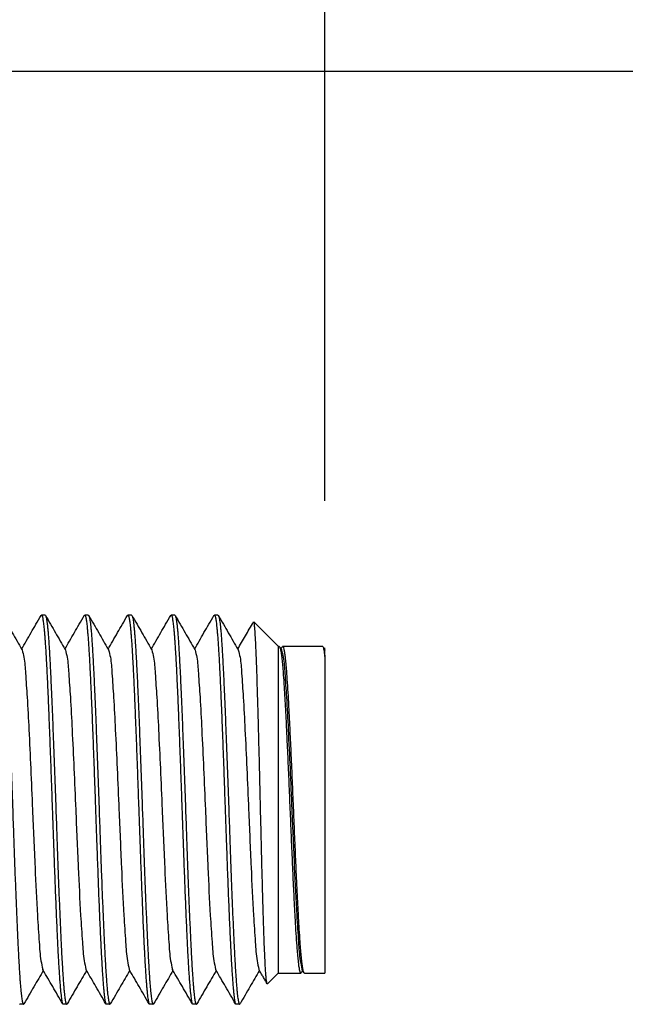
# Model space of a CAD drawing. Header units: inches. Extents: x 2.2 to 24.2, y 1.1 to 18.1.
# Tile 23 of 106: x 15.567 to 15.761, y 8.79 to 9.107. Entities that reach past the tile are written whole.
import ezdxf

# ---------------------------------------------------------------- set-up
doc = ezdxf.new("R2010")
doc.units = ezdxf.units.IN
doc.header["$MEASUREMENT"] = 0
doc.layers.add('1', color=7, linetype='Continuous')
doc.styles.add('CONVERTER_11', font='txt.shx', dxfattribs={"width": 0.9})
doc.dimstyles.new('ME10_DIM_11', dxfattribs={"dimtxt": 0.275591, "dimasz": 0.275591, "dimexe": 0.159843, "dimexo": 0.1, "dimgap": 0.2, "dimtad": 0, "dimtih": 1, "dimtoh": 1, "dimzin": 4, "dimdsep": 46, "dimtxsty": 'CONVERTER_11', "dimsah": 1, "dimcen": 0.09, "dimclrd": 140, "dimclre": 140, "dimclrt": 4, "dimadec": 0, "dimazin": 0, "dimtfac": 1, "dimtdec": 4, "dimtix": 1, "dimtofl": 0, "dimtmove": 0, "dimatfit": 0, "dimfxl": 1, "dimtolj": 1, "dimtzin": 0, "dimarcsym": 0})
doc.dimstyles.new('ME10_DIM_13', dxfattribs={"dimtxt": 0.275591, "dimasz": 0.275591, "dimexe": 0.159843, "dimexo": 0.1, "dimgap": 0.2, "dimtad": 0, "dimtih": 1, "dimtoh": 1, "dimzin": 4, "dimdsep": 46, "dimtxsty": 'CONVERTER_11', "dimsah": 1, "dimcen": 0.09, "dimclrd": 140, "dimclre": 140, "dimclrt": 4, "dimadec": 0, "dimazin": 0, "dimtfac": 1, "dimtdec": 4, "dimtix": 1, "dimtofl": 0, "dimtmove": 0, "dimatfit": 0, "dimfxl": 1, "dimtolj": 1, "dimtzin": 0, "dimarcsym": 0})

# ---------------------------------------------------------------- blocks, each defined once
blk = doc.blocks.new('B250_front_panel__1', base_point=(20.09929, 16.53928))
at = {"color": 7, "linetype": 'Continuous'}
for p, q in [((31.14693, 17.83065), (31.1472, 17.83089)), ((31.14951, 17.83084), (31.1472, 17.83089)), ((31.14951, 17.83084), (31.14978, 17.8306)), ((31.1747, 17.83065), (31.17497, 17.83089)), ((31.17728, 17.83084), (31.17497, 17.83089)), ((31.17728, 17.83084), (31.17755, 17.8306)), ((31.20248, 17.83065), (31.20275, 17.83089)), ((31.20506, 17.83084), (31.20275, 17.83089)), ((31.20506, 17.83084), (31.20533, 17.8306)), ((31.23026, 17.83065), (31.23053, 17.83089)), ((31.23284, 17.83084), (31.23053, 17.83089)), ((31.23284, 17.83084), (31.23311, 17.8306)), ((31.25804, 17.83065), (31.25831, 17.83089)), ((31.26062, 17.83084), (31.25831, 17.83089)), ((31.26062, 17.83084), (31.26089, 17.8306)), ((31.29929, 17.81089), (31.2836, 17.82658)), ((31.29929, 17.81089), (31.29994, 17.81089)), ((31.29929, 17.81089), (31.29929, 17.60089)), ((31.29994, 17.81089), (31.30026, 17.81056)), ((31.30232, 17.81089), (31.30199, 17.81061)), ((31.30232, 17.81089), (31.32772, 17.81089)), ((31.32772, 17.81089), (31.32804, 17.81061)), ((31.32923, 17.80855), (31.32929, 17.80977)), ((31.32929, 17.80434), (31.32929, 17.80844)), ((31.32929, 17.80434), (31.32929, 17.60089)), ((31.29929, 17.60089), (31.2924, 17.594)), ((31.29929, 17.60089), (31.31383, 17.60084)), ((31.31383, 17.60084), (31.31415, 17.60111)), ((31.3162, 17.60089), (31.31588, 17.60116)), ((31.3162, 17.60089), (31.32929, 17.60089)), ((31.13304, 17.58112), (31.13331, 17.58084)), ((31.13562, 17.58084), (31.13331, 17.58084)), ((31.13562, 17.58084), (31.13589, 17.58107)), ((31.16081, 17.58112), (31.16108, 17.58084)), ((31.16339, 17.58084), (31.16108, 17.58084)), ((31.16339, 17.58084), (31.16366, 17.58107)), ((31.18859, 17.58112), (31.18886, 17.58084)), ((31.19117, 17.58084), (31.18886, 17.58084)), ((31.19117, 17.58084), (31.19144, 17.58107)), ((31.21637, 17.58112), (31.21664, 17.58084)), ((31.21895, 17.58084), (31.21664, 17.58084)), ((31.21895, 17.58084), (31.21922, 17.58107)), ((31.24415, 17.58112), (31.24442, 17.58084)), ((31.24673, 17.58084), (31.24442, 17.58084)), ((31.24673, 17.58084), (31.247, 17.58107)), ((31.27193, 17.58112), (31.2722, 17.58084)), ((31.27451, 17.58084), (31.2722, 17.58084)), ((31.27451, 17.58084), (31.27478, 17.58107))]:
    blk.add_line(p, q, dxfattribs=at)
for points, knots in [([(31.122, 17.8306), (31.1221, 17.83038), (31.12234, 17.82981), (31.12258, 17.82873), (31.12284, 17.82728), (31.12308, 17.82545), (31.12333, 17.82326), (31.12357, 17.82069), (31.12381, 17.81776), (31.12405, 17.81448), (31.12429, 17.81083), (31.12453, 17.80684), (31.12477, 17.8025), (31.12502, 17.79782), (31.12527, 17.79275), (31.12554, 17.78729), (31.1258, 17.78143), (31.12607, 17.77521), (31.12634, 17.76867), (31.12661, 17.76185), (31.12689, 17.75479), (31.12716, 17.74753), (31.12744, 17.74011), (31.12771, 17.73258), (31.12799, 17.72496), (31.12826, 17.71731), (31.12854, 17.70965), (31.12882, 17.70154), (31.12912, 17.6931), (31.12943, 17.68444), (31.12973, 17.6761), (31.13002, 17.66808), (31.13031, 17.66035), (31.1306, 17.65288), (31.13088, 17.64567), (31.13117, 17.63868), (31.13146, 17.63189), (31.13176, 17.62528), (31.13205, 17.61933), (31.13231, 17.61405), (31.13256, 17.60948), (31.13281, 17.60516), (31.13306, 17.60113), (31.13331, 17.59741), (31.13356, 17.59402), (31.13381, 17.5911), (31.13404, 17.58863), (31.13426, 17.58659), (31.13448, 17.58486), (31.1347, 17.58346), (31.13491, 17.58238), (31.13509, 17.58165), (31.13527, 17.58123), (31.13535, 17.58104), (31.13544, 17.58094), (31.13548, 17.58087), (31.13556, 17.58086), (31.1356, 17.58084), (31.13562, 17.58084)], [0, 0, 0, 0, 0.0007386, 0.0018409, 0.0033136, 0.005157, 0.0073689, 0.0099463, 0.0128856, 0.016183, 0.0198348, 0.0238369, 0.0281852, 0.0328757, 0.0379043, 0.0433908, 0.0492747, 0.0555163, 0.0620759, 0.0689138, 0.0759904, 0.0832661, 0.0907011, 0.0982557, 0.1058904, 0.1135653, 0.1212408, 0.1288772, 0.1379004, 0.1465674, 0.1549, 0.1629202, 0.17065, 0.178111, 0.1853254, 0.1923149, 0.1991016, 0.2057072, 0.2121539, 0.2169741, 0.2215643, 0.2258977, 0.2299476, 0.2336871, 0.2370896, 0.2401286, 0.242481, 0.2445338, 0.246281, 0.2477166, 0.2487945, 0.2495907, 0.2499305, 0.2501808, 0.2502, 0.2503342, 0.2503905, 0.2504469, 0.2504469, 0.2504469, 0.2504469]), ([(31.122, 17.8306), (31.12309, 17.82872), (31.12522, 17.82503), (31.12838, 17.81956), (31.13144, 17.81428), (31.13346, 17.81079), (31.13445, 17.80909)], [0, 0, 0, 0, 0.00653204, 0.01277016, 0.01895759, 0.02485651, 0.02485651, 0.02485651, 0.02485651]), ([(31.13445, 17.80909), (31.13544, 17.8108), (31.13746, 17.8143), (31.14053, 17.8196), (31.1437, 17.82508), (31.14583, 17.82877), (31.14693, 17.83065)], [0, 0, 0, 0, 0.00592628, 0.01214402, 0.01838209, 0.0249142, 0.0249142, 0.0249142, 0.0249142]), ([(31.1472, 17.83089), (31.1472, 17.83088), (31.14723, 17.83087), (31.14728, 17.83087), (31.14734, 17.83081), (31.14744, 17.83072), (31.14754, 17.83051), (31.1477, 17.8301), (31.14788, 17.82943), (31.14808, 17.82844), (31.14828, 17.82718), (31.14848, 17.82566), (31.14868, 17.82391), (31.14889, 17.82185), (31.14911, 17.81945), (31.14933, 17.81668), (31.14955, 17.81362), (31.14978, 17.81023), (31.15001, 17.80651), (31.15024, 17.80244), (31.15048, 17.79804), (31.15072, 17.79329), (31.15096, 17.78822), (31.15121, 17.78282), (31.15145, 17.77711), (31.15171, 17.77112), (31.15196, 17.76489), (31.15221, 17.75844), (31.15247, 17.7518), (31.15273, 17.74501), (31.15298, 17.73808), (31.15324, 17.73106), (31.1535, 17.72397), (31.15375, 17.71685), (31.15404, 17.70873), (31.15436, 17.69976), (31.1547, 17.69008), (31.15503, 17.68075), (31.15536, 17.67178), (31.15568, 17.66314), (31.156, 17.65482), (31.15631, 17.64679), (31.15663, 17.63904), (31.15695, 17.63156), (31.15725, 17.62507), (31.15751, 17.61955), (31.15774, 17.61499), (31.15797, 17.61066), (31.15821, 17.60658), (31.15844, 17.60275), (31.15868, 17.59919), (31.15892, 17.59591), (31.15915, 17.59292), (31.15939, 17.59024), (31.15962, 17.58787), (31.15986, 17.58584), (31.16009, 17.58414), (31.16032, 17.5828), (31.16052, 17.58182), (31.16073, 17.58132), (31.16081, 17.58112)], [0, 0, 0, 0, 0.0000139, 0.0001112, 0.0001298, 0.0002602, 0.0005028, 0.0008279, 0.001579, 0.0025743, 0.003866, 0.0054022, 0.0071682, 0.0091488, 0.0116301, 0.0143973, 0.0174667, 0.0208543, 0.0245764, 0.0286491, 0.0330885, 0.0378084, 0.0428932, 0.0483134, 0.0540393, 0.0600413, 0.0662897, 0.0727548, 0.079407, 0.0862167, 0.0931541, 0.1001897, 0.1072936, 0.1144363, 0.1215881, 0.131659, 0.1413469, 0.1506688, 0.1596416, 0.1682823, 0.176608, 0.1846354, 0.1923817, 0.1998638, 0.2070987, 0.2118833, 0.2164506, 0.220788, 0.2248831, 0.2287234, 0.2322965, 0.2355901, 0.2385917, 0.2412892, 0.2436703, 0.2457229, 0.2474355, 0.2487968, 0.2497976, 0.2504341, 0.2504341, 0.2504341, 0.2504341]), ([(31.14978, 17.8306), (31.14987, 17.83038), (31.15012, 17.82981), (31.15035, 17.82873), (31.15062, 17.82728), (31.15086, 17.82545), (31.15111, 17.82326), (31.15135, 17.82069), (31.15159, 17.81776), (31.15183, 17.81448), (31.15207, 17.81083), (31.15231, 17.80684), (31.15255, 17.8025), (31.1528, 17.79782), (31.15305, 17.79275), (31.15331, 17.78729), (31.15358, 17.78143), (31.15385, 17.77521), (31.15412, 17.76867), (31.15439, 17.76185), (31.15466, 17.75479), (31.15494, 17.74753), (31.15522, 17.74011), (31.15549, 17.73258), (31.15577, 17.72496), (31.15604, 17.71731), (31.15631, 17.70965), (31.1566, 17.70154), (31.1569, 17.6931), (31.15721, 17.68444), (31.15751, 17.6761), (31.1578, 17.66808), (31.15809, 17.66035), (31.15837, 17.65288), (31.15866, 17.64567), (31.15895, 17.63868), (31.15924, 17.63189), (31.15954, 17.62528), (31.15983, 17.61933), (31.16009, 17.61405), (31.16034, 17.60948), (31.16059, 17.60516), (31.16084, 17.60113), (31.16109, 17.59741), (31.16134, 17.59402), (31.16158, 17.5911), (31.16182, 17.58863), (31.16204, 17.58659), (31.16226, 17.58486), (31.16248, 17.58346), (31.16269, 17.58238), (31.16287, 17.58165), (31.16304, 17.58123), (31.16313, 17.58104), (31.16322, 17.58094), (31.16326, 17.58087), (31.16334, 17.58086), (31.16338, 17.58084), (31.16339, 17.58084)], [0, 0, 0, 0, 0.0007386, 0.0018409, 0.0033136, 0.005157, 0.0073689, 0.0099463, 0.0128856, 0.016183, 0.0198348, 0.0238369, 0.0281852, 0.0328757, 0.0379043, 0.0433908, 0.0492747, 0.0555163, 0.0620759, 0.0689138, 0.0759904, 0.0832661, 0.0907011, 0.0982557, 0.1058904, 0.1135653, 0.1212408, 0.1288772, 0.1379004, 0.1465674, 0.1549, 0.1629202, 0.17065, 0.178111, 0.1853254, 0.1923149, 0.1991016, 0.2057072, 0.2121539, 0.2169741, 0.2215643, 0.2258977, 0.2299476, 0.2336871, 0.2370896, 0.2401286, 0.242481, 0.2445338, 0.246281, 0.2477166, 0.2487945, 0.2495907, 0.2499305, 0.2501808, 0.2502, 0.2503342, 0.2503905, 0.2504469, 0.2504469, 0.2504469, 0.2504469]), ([(31.14978, 17.8306), (31.15087, 17.82872), (31.153, 17.82503), (31.15616, 17.81956), (31.15922, 17.81428), (31.16124, 17.81079), (31.16222, 17.80909)], [0, 0, 0, 0, 0.00653205, 0.01277016, 0.01895759, 0.02485651, 0.02485651, 0.02485651, 0.02485651]), ([(31.16222, 17.80909), (31.16321, 17.8108), (31.16524, 17.8143), (31.16831, 17.8196), (31.17148, 17.82508), (31.17361, 17.82877), (31.1747, 17.83065)], [0, 0, 0, 0, 0.00592625, 0.01214402, 0.01838225, 0.0249142, 0.0249142, 0.0249142, 0.0249142]), ([(31.17497, 17.83089), (31.17498, 17.83088), (31.17501, 17.83087), (31.17506, 17.83087), (31.17512, 17.83081), (31.17522, 17.83072), (31.17532, 17.83051), (31.17548, 17.8301), (31.17566, 17.82943), (31.17586, 17.82844), (31.17606, 17.82718), (31.17626, 17.82566), (31.17646, 17.82391), (31.17667, 17.82185), (31.17688, 17.81945), (31.17711, 17.81668), (31.17733, 17.81362), (31.17756, 17.81023), (31.17778, 17.80651), (31.17802, 17.80244), (31.17826, 17.79804), (31.1785, 17.79329), (31.17874, 17.78822), (31.17898, 17.78282), (31.17923, 17.77711), (31.17948, 17.77112), (31.17974, 17.76489), (31.17999, 17.75844), (31.18025, 17.7518), (31.1805, 17.74501), (31.18076, 17.73808), (31.18102, 17.73106), (31.18127, 17.72397), (31.18153, 17.71685), (31.18182, 17.70873), (31.18213, 17.69976), (31.18248, 17.69008), (31.18281, 17.68075), (31.18314, 17.67178), (31.18346, 17.66314), (31.18377, 17.65482), (31.18409, 17.64679), (31.18441, 17.63904), (31.18473, 17.63156), (31.18502, 17.62507), (31.18529, 17.61955), (31.18552, 17.61499), (31.18575, 17.61066), (31.18599, 17.60658), (31.18622, 17.60275), (31.18646, 17.59919), (31.18669, 17.59591), (31.18693, 17.59292), (31.18717, 17.59024), (31.1874, 17.58787), (31.18764, 17.58584), (31.18786, 17.58414), (31.1881, 17.5828), (31.1883, 17.58182), (31.18851, 17.58132), (31.18859, 17.58112)], [0, 0, 0, 0, 0.0000139, 0.0001112, 0.0001298, 0.0002602, 0.0005028, 0.0008279, 0.001579, 0.0025743, 0.003866, 0.0054022, 0.0071682, 0.0091488, 0.0116301, 0.0143973, 0.0174667, 0.0208543, 0.0245764, 0.0286491, 0.0330885, 0.0378084, 0.0428932, 0.0483134, 0.0540393, 0.0600413, 0.0662897, 0.0727548, 0.079407, 0.0862167, 0.0931541, 0.1001897, 0.1072936, 0.1144363, 0.1215881, 0.131659, 0.1413469, 0.1506688, 0.1596416, 0.1682823, 0.176608, 0.1846354, 0.1923817, 0.1998638, 0.2070987, 0.2118833, 0.2164506, 0.220788, 0.2248831, 0.2287234, 0.2322965, 0.2355901, 0.2385917, 0.2412892, 0.2436703, 0.2457229, 0.2474355, 0.2487968, 0.2497976, 0.2504341, 0.2504341, 0.2504341, 0.2504341]), ([(31.17755, 17.8306), (31.17765, 17.83038), (31.1779, 17.82981), (31.17813, 17.82873), (31.17839, 17.82728), (31.17864, 17.82545), (31.17889, 17.82326), (31.17913, 17.82069), (31.17937, 17.81776), (31.17961, 17.81448), (31.17984, 17.81083), (31.18009, 17.80684), (31.18033, 17.8025), (31.18058, 17.79782), (31.18083, 17.79275), (31.18109, 17.78729), (31.18136, 17.78143), (31.18162, 17.77521), (31.18189, 17.76867), (31.18217, 17.76185), (31.18244, 17.75479), (31.18272, 17.74753), (31.18299, 17.74011), (31.18327, 17.73258), (31.18355, 17.72496), (31.18382, 17.71731), (31.18409, 17.70965), (31.18438, 17.70154), (31.18468, 17.6931), (31.18499, 17.68444), (31.18529, 17.6761), (31.18558, 17.66808), (31.18587, 17.66035), (31.18615, 17.65288), (31.18644, 17.64567), (31.18673, 17.63868), (31.18702, 17.63189), (31.18732, 17.62528), (31.1876, 17.61933), (31.18787, 17.61405), (31.18812, 17.60948), (31.18836, 17.60516), (31.18861, 17.60113), (31.18887, 17.59741), (31.18912, 17.59402), (31.18936, 17.5911), (31.1896, 17.58863), (31.18982, 17.58659), (31.19004, 17.58486), (31.19026, 17.58346), (31.19047, 17.58238), (31.19065, 17.58165), (31.19082, 17.58123), (31.1909, 17.58104), (31.191, 17.58094), (31.19104, 17.58087), (31.19112, 17.58086), (31.19115, 17.58084), (31.19117, 17.58084)], [0, 0, 0, 0, 0.0007386, 0.0018409, 0.0033136, 0.005157, 0.0073689, 0.0099463, 0.0128856, 0.016183, 0.0198348, 0.0238369, 0.0281852, 0.0328757, 0.0379043, 0.0433908, 0.0492747, 0.0555163, 0.0620759, 0.0689138, 0.0759904, 0.0832661, 0.0907011, 0.0982557, 0.1058904, 0.1135653, 0.1212408, 0.1288772, 0.1379004, 0.1465674, 0.1549, 0.1629202, 0.17065, 0.178111, 0.1853254, 0.1923149, 0.1991016, 0.2057072, 0.2121539, 0.2169741, 0.2215643, 0.2258977, 0.2299476, 0.2336871, 0.2370896, 0.2401286, 0.242481, 0.2445338, 0.246281, 0.2477166, 0.2487945, 0.2495907, 0.2499305, 0.2501808, 0.2502, 0.2503342, 0.2503905, 0.2504469, 0.2504469, 0.2504469, 0.2504469]), ([(31.17755, 17.8306), (31.17864, 17.82872), (31.18077, 17.82503), (31.18394, 17.81956), (31.187, 17.81428), (31.18902, 17.81079), (31.19, 17.80909)], [0, 0, 0, 0, 0.00653186, 0.01277016, 0.01895766, 0.02485651, 0.02485651, 0.02485651, 0.02485651]), ([(31.19, 17.80909), (31.19099, 17.8108), (31.19302, 17.8143), (31.19609, 17.8196), (31.19926, 17.82508), (31.20139, 17.82877), (31.20248, 17.83065)], [0, 0, 0, 0, 0.00592625, 0.01214402, 0.01838221, 0.0249142, 0.0249142, 0.0249142, 0.0249142]), ([(31.20275, 17.83089), (31.20276, 17.83088), (31.20279, 17.83087), (31.20284, 17.83087), (31.20289, 17.83081), (31.203, 17.83072), (31.2031, 17.83051), (31.20326, 17.8301), (31.20343, 17.82943), (31.20364, 17.82844), (31.20384, 17.82718), (31.20404, 17.82566), (31.20424, 17.82391), (31.20445, 17.82185), (31.20466, 17.81945), (31.20488, 17.81668), (31.20511, 17.81362), (31.20533, 17.81023), (31.20556, 17.80651), (31.2058, 17.80244), (31.20603, 17.79804), (31.20627, 17.79329), (31.20652, 17.78822), (31.20676, 17.78282), (31.20701, 17.77711), (31.20726, 17.77112), (31.20751, 17.76489), (31.20777, 17.75844), (31.20803, 17.7518), (31.20828, 17.74501), (31.20854, 17.73808), (31.2088, 17.73106), (31.20905, 17.72397), (31.20931, 17.71685), (31.2096, 17.70873), (31.20991, 17.69976), (31.21026, 17.69008), (31.21059, 17.68075), (31.21091, 17.67178), (31.21123, 17.66314), (31.21155, 17.65482), (31.21187, 17.64679), (31.21219, 17.63904), (31.21251, 17.63156), (31.2128, 17.62507), (31.21307, 17.61955), (31.2133, 17.61499), (31.21353, 17.61066), (31.21376, 17.60658), (31.214, 17.60275), (31.21423, 17.59919), (31.21447, 17.59591), (31.21471, 17.59292), (31.21494, 17.59024), (31.21518, 17.58787), (31.21541, 17.58584), (31.21564, 17.58414), (31.21588, 17.5828), (31.21608, 17.58182), (31.21629, 17.58132), (31.21637, 17.58112)], [0, 0, 0, 0, 0.0000139, 0.0001112, 0.0001298, 0.0002602, 0.0005028, 0.0008279, 0.001579, 0.0025743, 0.003866, 0.0054022, 0.0071682, 0.0091488, 0.0116301, 0.0143973, 0.0174667, 0.0208543, 0.0245764, 0.0286491, 0.0330885, 0.0378084, 0.0428932, 0.0483134, 0.0540393, 0.0600413, 0.0662897, 0.0727548, 0.079407, 0.0862167, 0.0931541, 0.1001897, 0.1072936, 0.1144363, 0.1215881, 0.131659, 0.1413469, 0.1506688, 0.1596416, 0.1682823, 0.176608, 0.1846354, 0.1923817, 0.1998638, 0.2070987, 0.2118833, 0.2164506, 0.220788, 0.2248831, 0.2287234, 0.2322965, 0.2355901, 0.2385917, 0.2412892, 0.2436703, 0.2457229, 0.2474355, 0.2487968, 0.2497976, 0.2504341, 0.2504341, 0.2504341, 0.2504341]), ([(31.20533, 17.8306), (31.20543, 17.83038), (31.20568, 17.82981), (31.20591, 17.82873), (31.20617, 17.82728), (31.20642, 17.82545), (31.20666, 17.82326), (31.2069, 17.82069), (31.20714, 17.81776), (31.20738, 17.81448), (31.20762, 17.81083), (31.20786, 17.80684), (31.20811, 17.8025), (31.20835, 17.79782), (31.20861, 17.79275), (31.20887, 17.78729), (31.20913, 17.78143), (31.2094, 17.77521), (31.20967, 17.76867), (31.20995, 17.76185), (31.21022, 17.75479), (31.2105, 17.74753), (31.21077, 17.74011), (31.21105, 17.73258), (31.21132, 17.72496), (31.2116, 17.71731), (31.21187, 17.70965), (31.21216, 17.70154), (31.21246, 17.6931), (31.21276, 17.68444), (31.21306, 17.6761), (31.21336, 17.66808), (31.21364, 17.66035), (31.21393, 17.65288), (31.21422, 17.64567), (31.2145, 17.63868), (31.2148, 17.63189), (31.2151, 17.62528), (31.21538, 17.61933), (31.21565, 17.61405), (31.21589, 17.60948), (31.21614, 17.60516), (31.21639, 17.60113), (31.21664, 17.59741), (31.2169, 17.59402), (31.21714, 17.5911), (31.21737, 17.58863), (31.2176, 17.58659), (31.21782, 17.58486), (31.21803, 17.58346), (31.21825, 17.58238), (31.21843, 17.58165), (31.2186, 17.58123), (31.21868, 17.58104), (31.21878, 17.58094), (31.21881, 17.58087), (31.2189, 17.58086), (31.21893, 17.58084), (31.21895, 17.58084)], [0, 0, 0, 0, 0.0007386, 0.0018409, 0.0033136, 0.005157, 0.0073689, 0.0099463, 0.0128856, 0.016183, 0.0198348, 0.0238369, 0.0281852, 0.0328757, 0.0379043, 0.0433908, 0.0492747, 0.0555163, 0.0620759, 0.0689138, 0.0759904, 0.0832661, 0.0907011, 0.0982557, 0.1058904, 0.1135653, 0.1212408, 0.1288772, 0.1379004, 0.1465674, 0.1549, 0.1629202, 0.17065, 0.178111, 0.1853254, 0.1923149, 0.1991016, 0.2057072, 0.2121539, 0.2169741, 0.2215643, 0.2258977, 0.2299476, 0.2336871, 0.2370896, 0.2401286, 0.242481, 0.2445338, 0.246281, 0.2477166, 0.2487945, 0.2495907, 0.2499305, 0.2501808, 0.2502, 0.2503342, 0.2503905, 0.2504469, 0.2504469, 0.2504469, 0.2504469]), ([(31.20533, 17.8306), (31.20642, 17.82872), (31.20855, 17.82503), (31.21172, 17.81956), (31.21478, 17.81428), (31.2168, 17.81079), (31.21778, 17.80909)], [0, 0, 0, 0, 0.0065318, 0.01277016, 0.01895766, 0.02485651, 0.02485651, 0.02485651, 0.02485651]), ([(31.21778, 17.80909), (31.21877, 17.8108), (31.2208, 17.8143), (31.22387, 17.8196), (31.22704, 17.82508), (31.22917, 17.82877), (31.23026, 17.83065)], [0, 0, 0, 0, 0.00592628, 0.01214402, 0.0183822, 0.0249142, 0.0249142, 0.0249142, 0.0249142]), ([(31.23053, 17.83089), (31.23053, 17.83088), (31.23057, 17.83087), (31.23062, 17.83087), (31.23067, 17.83081), (31.23077, 17.83072), (31.23087, 17.83051), (31.23104, 17.8301), (31.23121, 17.82943), (31.23141, 17.82844), (31.23161, 17.82718), (31.23182, 17.82566), (31.23202, 17.82391), (31.23222, 17.82185), (31.23244, 17.81945), (31.23266, 17.81668), (31.23289, 17.81362), (31.23311, 17.81023), (31.23334, 17.80651), (31.23357, 17.80244), (31.23381, 17.79804), (31.23405, 17.79329), (31.23429, 17.78822), (31.23454, 17.78282), (31.23479, 17.77711), (31.23504, 17.77112), (31.23529, 17.76489), (31.23555, 17.75844), (31.2358, 17.7518), (31.23606, 17.74501), (31.23632, 17.73808), (31.23657, 17.73106), (31.23683, 17.72397), (31.23709, 17.71685), (31.23737, 17.70873), (31.23769, 17.69976), (31.23803, 17.69008), (31.23837, 17.68075), (31.23869, 17.67178), (31.23901, 17.66314), (31.23933, 17.65482), (31.23965, 17.64679), (31.23996, 17.63904), (31.24028, 17.63156), (31.24058, 17.62507), (31.24084, 17.61955), (31.24107, 17.61499), (31.24131, 17.61066), (31.24154, 17.60658), (31.24178, 17.60275), (31.24201, 17.59919), (31.24225, 17.59591), (31.24249, 17.59292), (31.24272, 17.59024), (31.24296, 17.58787), (31.24319, 17.58584), (31.24342, 17.58414), (31.24366, 17.5828), (31.24385, 17.58182), (31.24406, 17.58132), (31.24415, 17.58112)], [0, 0, 0, 0, 0.0000139, 0.0001112, 0.0001298, 0.0002602, 0.0005028, 0.0008279, 0.001579, 0.0025743, 0.003866, 0.0054022, 0.0071682, 0.0091488, 0.0116301, 0.0143973, 0.0174667, 0.0208543, 0.0245764, 0.0286491, 0.0330885, 0.0378084, 0.0428932, 0.0483134, 0.0540393, 0.0600413, 0.0662897, 0.0727548, 0.079407, 0.0862167, 0.0931541, 0.1001897, 0.1072936, 0.1144363, 0.1215881, 0.131659, 0.1413469, 0.1506688, 0.1596416, 0.1682823, 0.176608, 0.1846354, 0.1923817, 0.1998638, 0.2070987, 0.2118833, 0.2164506, 0.220788, 0.2248831, 0.2287234, 0.2322965, 0.2355901, 0.2385917, 0.2412892, 0.2436703, 0.2457229, 0.2474355, 0.2487968, 0.2497976, 0.2504341, 0.2504341, 0.2504341, 0.2504341]), ([(31.23311, 17.8306), (31.23321, 17.83038), (31.23346, 17.82981), (31.23369, 17.82873), (31.23395, 17.82728), (31.23419, 17.82545), (31.23444, 17.82326), (31.23468, 17.82069), (31.23492, 17.81776), (31.23516, 17.81448), (31.2354, 17.81083), (31.23564, 17.80684), (31.23588, 17.8025), (31.23613, 17.79782), (31.23639, 17.79275), (31.23665, 17.78729), (31.23691, 17.78143), (31.23718, 17.77521), (31.23745, 17.76867), (31.23772, 17.76185), (31.238, 17.75479), (31.23827, 17.74753), (31.23855, 17.74011), (31.23883, 17.73258), (31.2391, 17.72496), (31.23938, 17.71731), (31.23965, 17.70965), (31.23993, 17.70154), (31.24023, 17.6931), (31.24054, 17.68444), (31.24084, 17.6761), (31.24113, 17.66808), (31.24142, 17.66035), (31.24171, 17.65288), (31.24199, 17.64567), (31.24228, 17.63868), (31.24257, 17.63189), (31.24287, 17.62528), (31.24316, 17.61933), (31.24343, 17.61405), (31.24367, 17.60948), (31.24392, 17.60516), (31.24417, 17.60113), (31.24442, 17.59741), (31.24467, 17.59402), (31.24492, 17.5911), (31.24515, 17.58863), (31.24537, 17.58659), (31.2456, 17.58486), (31.24581, 17.58346), (31.24603, 17.58238), (31.2462, 17.58165), (31.24638, 17.58123), (31.24646, 17.58104), (31.24655, 17.58094), (31.24659, 17.58087), (31.24667, 17.58086), (31.24671, 17.58084), (31.24673, 17.58084)], [0, 0, 0, 0, 0.0007386, 0.0018409, 0.0033136, 0.005157, 0.0073689, 0.0099463, 0.0128856, 0.016183, 0.0198348, 0.0238369, 0.0281852, 0.0328757, 0.0379043, 0.0433908, 0.0492747, 0.0555163, 0.0620759, 0.0689138, 0.0759904, 0.0832661, 0.0907011, 0.0982557, 0.1058904, 0.1135653, 0.1212408, 0.1288772, 0.1379004, 0.1465674, 0.1549, 0.1629202, 0.17065, 0.178111, 0.1853254, 0.1923149, 0.1991016, 0.2057072, 0.2121539, 0.2169741, 0.2215643, 0.2258977, 0.2299476, 0.2336871, 0.2370896, 0.2401286, 0.242481, 0.2445338, 0.246281, 0.2477166, 0.2487945, 0.2495907, 0.2499305, 0.2501808, 0.2502, 0.2503342, 0.2503905, 0.2504469, 0.2504469, 0.2504469, 0.2504469]), ([(31.23311, 17.8306), (31.2342, 17.82872), (31.23633, 17.82503), (31.2395, 17.81956), (31.24255, 17.81428), (31.24457, 17.81079), (31.24556, 17.80909)], [0, 0, 0, 0, 0.00653184, 0.01277016, 0.01895759, 0.02485651, 0.02485651, 0.02485651, 0.02485651]), ([(31.24556, 17.80909), (31.24655, 17.8108), (31.24858, 17.8143), (31.25164, 17.8196), (31.25481, 17.82508), (31.25695, 17.82877), (31.25804, 17.83065)], [0, 0, 0, 0, 0.00592629, 0.01214402, 0.01838219, 0.0249142, 0.0249142, 0.0249142, 0.0249142]), ([(31.25831, 17.83089), (31.25831, 17.83088), (31.25835, 17.83087), (31.25839, 17.83087), (31.25845, 17.83081), (31.25855, 17.83072), (31.25865, 17.83051), (31.25882, 17.8301), (31.25899, 17.82943), (31.25919, 17.82844), (31.25939, 17.82718), (31.25959, 17.82566), (31.25979, 17.82391), (31.26, 17.82185), (31.26022, 17.81945), (31.26044, 17.81668), (31.26066, 17.81362), (31.26089, 17.81023), (31.26112, 17.80651), (31.26135, 17.80244), (31.26159, 17.79804), (31.26183, 17.79329), (31.26207, 17.78822), (31.26232, 17.78282), (31.26257, 17.77711), (31.26282, 17.77112), (31.26307, 17.76489), (31.26332, 17.75844), (31.26358, 17.7518), (31.26384, 17.74501), (31.2641, 17.73808), (31.26435, 17.73106), (31.26461, 17.72397), (31.26486, 17.71685), (31.26515, 17.70873), (31.26547, 17.69976), (31.26581, 17.69008), (31.26614, 17.68075), (31.26647, 17.67178), (31.26679, 17.66314), (31.26711, 17.65482), (31.26742, 17.64679), (31.26774, 17.63904), (31.26806, 17.63156), (31.26836, 17.62507), (31.26862, 17.61955), (31.26885, 17.61499), (31.26908, 17.61066), (31.26932, 17.60658), (31.26955, 17.60275), (31.26979, 17.59919), (31.27003, 17.59591), (31.27026, 17.59292), (31.2705, 17.59024), (31.27073, 17.58787), (31.27097, 17.58584), (31.2712, 17.58414), (31.27143, 17.5828), (31.27163, 17.58182), (31.27184, 17.58132), (31.27193, 17.58112)], [0, 0, 0, 0, 0.0000139, 0.0001112, 0.0001298, 0.0002602, 0.0005028, 0.0008279, 0.001579, 0.0025743, 0.003866, 0.0054022, 0.0071682, 0.0091488, 0.0116301, 0.0143973, 0.0174667, 0.0208543, 0.0245764, 0.0286491, 0.0330885, 0.0378084, 0.0428932, 0.0483134, 0.0540393, 0.0600413, 0.0662897, 0.0727548, 0.079407, 0.0862167, 0.0931541, 0.1001897, 0.1072936, 0.1144363, 0.1215881, 0.131659, 0.1413469, 0.1506688, 0.1596416, 0.1682823, 0.176608, 0.1846354, 0.1923817, 0.1998638, 0.2070987, 0.2118833, 0.2164506, 0.220788, 0.2248831, 0.2287234, 0.2322965, 0.2355901, 0.2385917, 0.2412892, 0.2436703, 0.2457229, 0.2474355, 0.2487968, 0.2497976, 0.2504341, 0.2504341, 0.2504341, 0.2504341]), ([(31.26089, 17.8306), (31.26099, 17.83038), (31.26123, 17.82981), (31.26147, 17.82873), (31.26173, 17.82728), (31.26197, 17.82545), (31.26222, 17.82326), (31.26246, 17.82069), (31.2627, 17.81776), (31.26294, 17.81448), (31.26318, 17.81083), (31.26342, 17.80684), (31.26366, 17.8025), (31.26391, 17.79782), (31.26416, 17.79275), (31.26442, 17.78729), (31.26469, 17.78143), (31.26496, 17.77521), (31.26523, 17.76867), (31.2655, 17.76185), (31.26578, 17.75479), (31.26605, 17.74753), (31.26633, 17.74011), (31.2666, 17.73258), (31.26688, 17.72496), (31.26715, 17.71731), (31.26743, 17.70965), (31.26771, 17.70154), (31.26801, 17.6931), (31.26832, 17.68444), (31.26862, 17.6761), (31.26891, 17.66808), (31.2692, 17.66035), (31.26949, 17.65288), (31.26977, 17.64567), (31.27006, 17.63868), (31.27035, 17.63189), (31.27065, 17.62528), (31.27094, 17.61933), (31.2712, 17.61405), (31.27145, 17.60948), (31.2717, 17.60516), (31.27195, 17.60113), (31.2722, 17.59741), (31.27245, 17.59402), (31.2727, 17.5911), (31.27293, 17.58863), (31.27315, 17.58659), (31.27337, 17.58486), (31.27359, 17.58346), (31.2738, 17.58238), (31.27398, 17.58165), (31.27415, 17.58123), (31.27424, 17.58104), (31.27433, 17.58094), (31.27438, 17.58086), (31.27447, 17.58085), (31.2745, 17.58084), (31.27451, 17.58084)], [0, 0, 0, 0, 0.0007386, 0.0018409, 0.0033136, 0.005157, 0.0073689, 0.0099463, 0.0128856, 0.016183, 0.0198348, 0.0238369, 0.0281852, 0.0328757, 0.0379043, 0.0433908, 0.0492747, 0.0555163, 0.0620759, 0.0689138, 0.0759904, 0.0832661, 0.0907011, 0.0982557, 0.1058904, 0.1135653, 0.1212408, 0.1288772, 0.1379004, 0.1465674, 0.1549, 0.1629202, 0.17065, 0.178111, 0.1853254, 0.1923149, 0.1991016, 0.2057072, 0.2121539, 0.2169741, 0.2215643, 0.2258977, 0.2299476, 0.2336871, 0.2370896, 0.2401286, 0.242481, 0.2445338, 0.246281, 0.2477166, 0.2487945, 0.2495907, 0.2499305, 0.2501808, 0.2502, 0.2503342, 0.2504328, 0.2504469, 0.2504469, 0.2504469, 0.2504469]), ([(31.26089, 17.8306), (31.26198, 17.82872), (31.26411, 17.82503), (31.26727, 17.81956), (31.27033, 17.81428), (31.27235, 17.81079), (31.27334, 17.80909)], [0, 0, 0, 0, 0.00653204, 0.01277016, 0.01895759, 0.02485651, 0.02485651, 0.02485651, 0.02485651]), ([(31.27334, 17.80909), (31.27413, 17.81047), (31.27576, 17.81328), (31.27824, 17.81756), (31.2808, 17.82199), (31.28254, 17.82499), (31.28342, 17.82651)], [0, 0, 0, 0, 0.00478167, 0.0097531, 0.01484339, 0.02013236, 0.02013236, 0.02013236, 0.02013236]), ([(31.29221, 17.59407), (31.29211, 17.5944), (31.29182, 17.59539), (31.29164, 17.59745), (31.29135, 17.6005), (31.2911, 17.60456), (31.29083, 17.60955), (31.29054, 17.61618), (31.29022, 17.62455), (31.28987, 17.63474), (31.28953, 17.64602), (31.28915, 17.65978), (31.28873, 17.67593), (31.28828, 17.69433), (31.28783, 17.71307), (31.28738, 17.7317), (31.28693, 17.74977), (31.28654, 17.76481), (31.2862, 17.77676), (31.28593, 17.7857), (31.28566, 17.79394), (31.28539, 17.80142), (31.28513, 17.80781), (31.28488, 17.81319), (31.28463, 17.8176), (31.2844, 17.8212), (31.28412, 17.82386), (31.28398, 17.82556), (31.28369, 17.82634), (31.2836, 17.82658)], [0, 0, 0, 0, 0.001034, 0.0030896, 0.0061605, 0.0102629, 0.0152831, 0.0211585, 0.0301612, 0.0404073, 0.0517429, 0.0640141, 0.0817034, 0.1002305, 0.1192161, 0.137926, 0.1561563, 0.173446, 0.1830477, 0.1920192, 0.2002899, 0.2077893, 0.214447, 0.2194845, 0.2239558, 0.2276881, 0.230304, 0.2319991, 0.2327711, 0.2327711, 0.2327711, 0.2327711]), ([(31.13445, 17.80909), (31.1345, 17.80899), (31.13461, 17.8088), (31.13473, 17.80863), (31.13479, 17.80855)], [0, 0, 0, 0, 0.0003370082, 0.0006413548, 0.0006413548, 0.0006413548, 0.0006413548]), ([(31.13479, 17.80855), (31.13519, 17.80695), (31.13643, 17.80204), (31.13699, 17.79182), (31.13816, 17.77637), (31.13916, 17.75596), (31.14029, 17.73184), (31.14155, 17.70235), (31.14293, 17.67089), (31.14421, 17.64251), (31.14565, 17.62253), (31.14631, 17.61085), (31.14761, 17.60508), (31.14802, 17.60323)], [0, 0, 0, 0, 0.0049309, 0.0151721, 0.0305536, 0.0514957, 0.076446, 0.1030008, 0.1400463, 0.1709247, 0.1881736, 0.2002179, 0.2058999, 0.2058999, 0.2058999, 0.2058999]), ([(31.16222, 17.80909), (31.16228, 17.80899), (31.16239, 17.8088), (31.16251, 17.80863), (31.16257, 17.80855)], [0, 0, 0, 0, 0.0003370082, 0.0006413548, 0.0006413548, 0.0006413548, 0.0006413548]), ([(31.16257, 17.80855), (31.16297, 17.80695), (31.16421, 17.80204), (31.16477, 17.79182), (31.16594, 17.77637), (31.16694, 17.75596), (31.16807, 17.73184), (31.16933, 17.70235), (31.17071, 17.67089), (31.17199, 17.64251), (31.17342, 17.62253), (31.17409, 17.61085), (31.17539, 17.60508), (31.1758, 17.60323)], [0, 0, 0, 0, 0.0049309, 0.0151721, 0.0305536, 0.0514957, 0.076446, 0.1030008, 0.1400463, 0.1709247, 0.1881736, 0.2002179, 0.2058999, 0.2058999, 0.2058999, 0.2058999]), ([(31.19, 17.80909), (31.19006, 17.80899), (31.19016, 17.8088), (31.19029, 17.80863), (31.19035, 17.80855)], [0, 0, 0, 0, 0.0003370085, 0.0006413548, 0.0006413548, 0.0006413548, 0.0006413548]), ([(31.19035, 17.80855), (31.19075, 17.80695), (31.19199, 17.80204), (31.19254, 17.79182), (31.19372, 17.77637), (31.19472, 17.75596), (31.19585, 17.73184), (31.19711, 17.70235), (31.19849, 17.67089), (31.19977, 17.64251), (31.2012, 17.62253), (31.20187, 17.61085), (31.20316, 17.60508), (31.20358, 17.60323)], [0, 0, 0, 0, 0.0049309, 0.0151721, 0.0305536, 0.0514957, 0.076446, 0.1030008, 0.1400463, 0.1709247, 0.1881736, 0.2002179, 0.2058999, 0.2058999, 0.2058999, 0.2058999]), ([(31.21778, 17.80909), (31.21784, 17.80899), (31.21794, 17.8088), (31.21806, 17.80863), (31.21812, 17.80855)], [0, 0, 0, 0, 0.0003370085, 0.0006413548, 0.0006413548, 0.0006413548, 0.0006413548]), ([(31.21812, 17.80855), (31.21853, 17.80695), (31.21977, 17.80204), (31.22032, 17.79182), (31.22149, 17.77637), (31.22249, 17.75596), (31.22363, 17.73184), (31.22489, 17.70235), (31.22627, 17.67089), (31.22754, 17.64251), (31.22898, 17.62253), (31.22965, 17.61085), (31.23094, 17.60508), (31.23136, 17.60323)], [0, 0, 0, 0, 0.0049309, 0.0151721, 0.0305536, 0.0514957, 0.076446, 0.1030008, 0.1400463, 0.1709247, 0.1881736, 0.2002179, 0.2058999, 0.2058999, 0.2058999, 0.2058999]), ([(31.24556, 17.80909), (31.24561, 17.80899), (31.24572, 17.8088), (31.24584, 17.80863), (31.2459, 17.80855)], [0, 0, 0, 0, 0.0003370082, 0.0006413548, 0.0006413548, 0.0006413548, 0.0006413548]), ([(31.2459, 17.80855), (31.2463, 17.80695), (31.24754, 17.80204), (31.2481, 17.79182), (31.24927, 17.77637), (31.25027, 17.75596), (31.2514, 17.73184), (31.25266, 17.70235), (31.25404, 17.67089), (31.25532, 17.64251), (31.25676, 17.62253), (31.25742, 17.61085), (31.25872, 17.60508), (31.25913, 17.60323)], [0, 0, 0, 0, 0.0049309, 0.0151721, 0.0305536, 0.0514957, 0.076446, 0.1030008, 0.1400463, 0.1709247, 0.1881736, 0.2002179, 0.2058999, 0.2058999, 0.2058999, 0.2058999]), ([(31.27334, 17.80909), (31.27339, 17.80899), (31.2735, 17.8088), (31.27362, 17.80863), (31.27368, 17.80855)], [0, 0, 0, 0, 0.0003370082, 0.0006413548, 0.0006413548, 0.0006413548, 0.0006413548]), ([(31.27368, 17.80855), (31.27408, 17.80695), (31.27532, 17.80204), (31.27588, 17.79182), (31.27705, 17.77637), (31.27805, 17.75596), (31.27918, 17.73184), (31.28044, 17.70235), (31.28182, 17.67089), (31.2831, 17.64251), (31.28453, 17.62253), (31.2852, 17.61085), (31.2865, 17.60508), (31.28691, 17.60323)], [0, 0, 0, 0, 0.0049309, 0.0151721, 0.0305536, 0.0514957, 0.076446, 0.1030008, 0.1400463, 0.1709247, 0.1881736, 0.2002179, 0.2058999, 0.2058999, 0.2058999, 0.2058999]), ([(31.30026, 17.81056), (31.30036, 17.81039), (31.30056, 17.81004), (31.3008, 17.80963), (31.30099, 17.80931), (31.30107, 17.80916), (31.30111, 17.80909)], [0, 0, 0, 0, 0.00059559, 0.00119118, 0.001444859, 0.001698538, 0.001698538, 0.001698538, 0.001698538]), ([(31.30026, 17.81056), (31.30041, 17.81018), (31.3008, 17.80916), (31.30113, 17.8071), (31.30154, 17.80421), (31.30193, 17.80047), (31.30234, 17.79591), (31.3028, 17.78986), (31.3033, 17.7822), (31.30383, 17.7729), (31.30437, 17.76263), (31.30497, 17.75014), (31.30562, 17.73551), (31.30634, 17.71892), (31.30704, 17.70207), (31.30775, 17.68531), (31.30846, 17.66902), (31.30912, 17.65478), (31.30973, 17.64277), (31.31026, 17.63308), (31.31079, 17.62448), (31.31129, 17.61755), (31.31174, 17.61219), (31.31215, 17.60827), (31.31251, 17.60513), (31.31298, 17.60295), (31.31319, 17.60145), (31.31368, 17.60098), (31.31383, 17.60084)], [0, 0, 0, 0, 0.0012047, 0.0032756, 0.0062267, 0.0099807, 0.0145573, 0.0199419, 0.0282051, 0.0375677, 0.0478957, 0.0590547, 0.0750942, 0.0918307, 0.108844, 0.1257036, 0.1421504, 0.1577501, 0.1684803, 0.178221, 0.1868705, 0.1943276, 0.1990539, 0.20302, 0.2061787, 0.2084461, 0.2098521, 0.2104611, 0.2104611, 0.2104611, 0.2104611]), ([(31.30111, 17.80909), (31.30116, 17.80917), (31.30126, 17.80933), (31.30145, 17.80967), (31.3017, 17.81009), (31.30189, 17.81044), (31.30199, 17.81061)], [0, 0, 0, 0, 0.000282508, 0.000565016, 0.001160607, 0.001756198, 0.001756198, 0.001756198, 0.001756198]), ([(31.30111, 17.80909), (31.30117, 17.80899), (31.30128, 17.8088), (31.3014, 17.80863), (31.30146, 17.80855)], [0, 0, 0, 0, 0.0003365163, 0.0006413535, 0.0006413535, 0.0006413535, 0.0006413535]), ([(31.30146, 17.80855), (31.30186, 17.80695), (31.3031, 17.80204), (31.30365, 17.79182), (31.30483, 17.77637), (31.30583, 17.75596), (31.30696, 17.73184), (31.30822, 17.70235), (31.3096, 17.67089), (31.31088, 17.64251), (31.31231, 17.62253), (31.31298, 17.61085), (31.31427, 17.60508), (31.31469, 17.60323)], [0, 0, 0, 0, 0.0049309, 0.0151721, 0.0305536, 0.0514957, 0.076446, 0.1030008, 0.1400463, 0.1709247, 0.1881736, 0.2002179, 0.2058999, 0.2058999, 0.2058999, 0.2058999]), ([(31.31588, 17.60116), (31.31574, 17.60154), (31.31535, 17.60257), (31.31502, 17.60463), (31.3146, 17.60753), (31.31421, 17.61129), (31.3138, 17.61583), (31.31335, 17.62183), (31.31285, 17.62941), (31.31232, 17.63868), (31.31178, 17.64898), (31.31118, 17.66153), (31.31052, 17.67618), (31.30981, 17.69277), (31.3091, 17.70965), (31.30839, 17.72644), (31.30768, 17.74273), (31.30702, 17.75694), (31.30642, 17.76891), (31.30589, 17.77858), (31.30536, 17.7872), (31.30486, 17.79416), (31.3044, 17.79955), (31.30399, 17.80347), (31.30363, 17.80659), (31.30317, 17.80877), (31.30296, 17.81027), (31.30246, 17.81074), (31.30232, 17.81089)], [0, 0, 0, 0, 0.0012147, 0.0032938, 0.0062173, 0.0100277, 0.0146106, 0.0199121, 0.0280834, 0.0373953, 0.0477494, 0.0590475, 0.0750611, 0.091769, 0.1088434, 0.1257505, 0.142196, 0.1577618, 0.1684221, 0.17815, 0.186825, 0.1943267, 0.1990724, 0.2030338, 0.2061768, 0.2084441, 0.2098511, 0.2104606, 0.2104606, 0.2104606, 0.2104606]), ([(31.32804, 17.81061), (31.32814, 17.81044), (31.32834, 17.81009), (31.32864, 17.80958), (31.32894, 17.80906), (31.32913, 17.80872), (31.32923, 17.80855)], [0, 0, 0, 0, 0.00059559, 0.00119118, 0.00178677, 0.00238236, 0.00238236, 0.00238236, 0.00238236]), ([(31.32804, 17.81061), (31.32815, 17.81034), (31.32844, 17.80966), (31.3287, 17.80833), (31.32902, 17.8065), (31.32919, 17.80512), (31.32929, 17.80434)], [0, 0, 0, 0, 0.000854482, 0.00222034, 0.004055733, 0.006415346, 0.006415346, 0.006415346, 0.006415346]), ([(31.32891, 17.80911), (31.32897, 17.80923), (31.3291, 17.80945), (31.32923, 17.80967), (31.32929, 17.80977)], [0, 0, 0, 0, 0.0004021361, 0.0007635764, 0.0007635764, 0.0007635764, 0.0007635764]), ([(31.14836, 17.60263), (31.14738, 17.60092), (31.14535, 17.59742), (31.14228, 17.59212), (31.13911, 17.58664), (31.13698, 17.58295), (31.13589, 17.58107)], [0, 0, 0, 0, 0.00592638, 0.01214412, 0.01838242, 0.02491428, 0.02491428, 0.02491428, 0.02491428]), ([(31.14836, 17.60263), (31.14831, 17.60273), (31.14819, 17.60293), (31.14808, 17.60313), (31.14802, 17.60323)], [0, 0, 0, 0, 0.0003424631, 0.0006839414, 0.0006839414, 0.0006839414, 0.0006839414]), ([(31.16081, 17.58112), (31.15972, 17.583), (31.15759, 17.58669), (31.15443, 17.59216), (31.15137, 17.59745), (31.14935, 17.60093), (31.14836, 17.60263)], [0, 0, 0, 0, 0.00653199, 0.01277019, 0.01895762, 0.02485643, 0.02485643, 0.02485643, 0.02485643]), ([(31.17614, 17.60263), (31.17515, 17.60092), (31.17312, 17.59742), (31.17006, 17.59212), (31.16689, 17.58664), (31.16475, 17.58295), (31.16366, 17.58107)], [0, 0, 0, 0, 0.00592637, 0.01214412, 0.01838222, 0.02491428, 0.02491428, 0.02491428, 0.02491428]), ([(31.17614, 17.60263), (31.17609, 17.60273), (31.17597, 17.60293), (31.17586, 17.60313), (31.1758, 17.60323)], [0, 0, 0, 0, 0.0003424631, 0.0006839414, 0.0006839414, 0.0006839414, 0.0006839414]), ([(31.18859, 17.58112), (31.1875, 17.583), (31.18537, 17.58669), (31.18221, 17.59216), (31.17915, 17.59745), (31.17713, 17.60093), (31.17614, 17.60263)], [0, 0, 0, 0, 0.00653209, 0.01277019, 0.01895763, 0.02485643, 0.02485643, 0.02485643, 0.02485643]), ([(31.20392, 17.60263), (31.20293, 17.60092), (31.2009, 17.59742), (31.19783, 17.59212), (31.19466, 17.58664), (31.19253, 17.58295), (31.19144, 17.58107)], [0, 0, 0, 0, 0.00592631, 0.01214412, 0.01838243, 0.02491428, 0.02491428, 0.02491428, 0.02491428]), ([(31.20392, 17.60263), (31.20386, 17.60273), (31.20375, 17.60293), (31.20363, 17.60313), (31.20358, 17.60323)], [0, 0, 0, 0, 0.0003424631, 0.0006839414, 0.0006839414, 0.0006839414, 0.0006839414]), ([(31.21637, 17.58112), (31.21528, 17.583), (31.21315, 17.58669), (31.20998, 17.59216), (31.20692, 17.59745), (31.20491, 17.60093), (31.20392, 17.60263)], [0, 0, 0, 0, 0.00653201, 0.01277019, 0.01895762, 0.02485643, 0.02485643, 0.02485643, 0.02485643]), ([(31.2317, 17.60263), (31.23071, 17.60092), (31.22868, 17.59742), (31.22561, 17.59212), (31.22244, 17.58664), (31.22031, 17.58295), (31.21922, 17.58107)], [0, 0, 0, 0, 0.0059263, 0.01214412, 0.01838225, 0.02491428, 0.02491428, 0.02491428, 0.02491428]), ([(31.2317, 17.60263), (31.23164, 17.60273), (31.23153, 17.60293), (31.23141, 17.60313), (31.23136, 17.60323)], [0, 0, 0, 0, 0.0003424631, 0.0006839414, 0.0006839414, 0.0006839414, 0.0006839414]), ([(31.24415, 17.58112), (31.24306, 17.583), (31.24093, 17.58669), (31.23776, 17.59216), (31.2347, 17.59745), (31.23268, 17.60093), (31.2317, 17.60263)], [0, 0, 0, 0, 0.006532, 0.01277019, 0.01895764, 0.02485643, 0.02485643, 0.02485643, 0.02485643]), ([(31.25948, 17.60263), (31.25849, 17.60092), (31.25646, 17.59742), (31.25339, 17.59212), (31.25022, 17.58664), (31.24809, 17.58295), (31.247, 17.58107)], [0, 0, 0, 0, 0.0059263, 0.01214412, 0.01838243, 0.02491428, 0.02491428, 0.02491428, 0.02491428]), ([(31.25948, 17.60263), (31.25942, 17.60273), (31.2593, 17.60293), (31.25919, 17.60313), (31.25913, 17.60323)], [0, 0, 0, 0, 0.0003424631, 0.0006839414, 0.0006839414, 0.0006839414, 0.0006839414]), ([(31.27193, 17.58112), (31.27083, 17.583), (31.2687, 17.58669), (31.26554, 17.59216), (31.26248, 17.59745), (31.26046, 17.60093), (31.25948, 17.60263)], [0, 0, 0, 0, 0.00653204, 0.01277019, 0.01895762, 0.02485643, 0.02485643, 0.02485643, 0.02485643]), ([(31.28725, 17.60263), (31.28626, 17.60092), (31.28424, 17.59742), (31.28117, 17.59212), (31.278, 17.58664), (31.27587, 17.58295), (31.27478, 17.58107)], [0, 0, 0, 0, 0.00592638, 0.01214412, 0.01838203, 0.02491428, 0.02491428, 0.02491428, 0.02491428]), ([(31.28725, 17.60263), (31.2872, 17.60273), (31.28708, 17.60293), (31.28697, 17.60313), (31.28691, 17.60323)], [0, 0, 0, 0, 0.0003425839, 0.0006839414, 0.0006839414, 0.0006839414, 0.0006839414]), ([(31.29221, 17.59407), (31.29176, 17.59484), (31.29088, 17.59637), (31.28961, 17.59857), (31.2884, 17.60065), (31.28763, 17.60198), (31.28725, 17.60263)], [0, 0, 0, 0, 0.002676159, 0.005289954, 0.007619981, 0.009895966, 0.009895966, 0.009895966, 0.009895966]), ([(31.31503, 17.60263), (31.31498, 17.60255), (31.31489, 17.60239), (31.31469, 17.60205), (31.31445, 17.60163), (31.31425, 17.60129), (31.31415, 17.60111)], [0, 0, 0, 0, 0.000293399, 0.000565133, 0.001160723, 0.001756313, 0.001756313, 0.001756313, 0.001756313]), ([(31.31503, 17.60263), (31.31497, 17.60273), (31.31486, 17.60293), (31.31475, 17.60313), (31.31469, 17.60323)], [0, 0, 0, 0, 0.0003419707, 0.0006839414, 0.0006839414, 0.0006839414, 0.0006839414]), ([(31.31588, 17.60116), (31.31578, 17.60134), (31.31558, 17.60168), (31.31534, 17.6021), (31.31516, 17.60241), (31.31507, 17.60256), (31.31503, 17.60263)], [0, 0, 0, 0, 0.000595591, 0.001191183, 0.001444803, 0.001698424, 0.001698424, 0.001698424, 0.001698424])]:
    blk.add_open_spline(points, degree=3, knots=knots, dxfattribs=at)
for points in [[(31.32923, 17.80855), (31.32924, 17.80853), (31.32926, 17.8085), (31.32928, 17.80846), (31.32929, 17.80844)], [(31.32923, 17.80855), (31.32924, 17.80853), (31.32926, 17.8085), (31.32928, 17.80846), (31.32929, 17.80844)], [(31.2924, 17.594), (31.29237, 17.59401), (31.29231, 17.59403), (31.29224, 17.59406), (31.29221, 17.59407)]]:
    blk.add_open_spline(points, degree=3, dxfattribs=at)
blk = doc.blocks.new('cu_usrp-twinrx__2', base_point=(20.09929, 16.53928))
blk.add_blockref('B250_front_panel__1', (20.09929, 16.53928))
blk = doc.blocks.new('*D18')
at = {"layer": '1', "color": 140, "linetype": 'Continuous'}
for p, q in [((30.96429, 18.10673), (30.96429, 19.27677)), ((31.32929, 17.90434), (31.32929, 19.27677)), ((30.96429, 19.11693), (30.41311, 19.11693)), ((32.00874, 19.11693), (31.32929, 19.11693))]:
    blk.add_line(p, q, dxfattribs=at)
at = {"layer": '1', "color": 140}
for points in [[(30.6887, 19.08065), (30.6887, 19.15321), (30.96429, 19.11693)], [(31.60488, 19.15321), (31.60488, 19.08065), (31.32929, 19.11693)]]:
    blk.add_solid(points, dxfattribs=at)
at = {"layer": '1', "color": 4, "insert": (32.33552, 18.97913), "char_height": 0.2755906, "attachment_point": 7, "rotation": 0.00014, "line_spacing_factor": 0.60024, "style": 'CONVERTER_11'}
blk.add_mtext('\\C4;9X\\C4;.36', dxfattribs=at)
blk = doc.blocks.new('*D20')
at = {"layer": '1', "color": 140, "linetype": 'Continuous'}
for p, q in [((30.74952, 18.1804), (32.50979, 18.1804)), ((32.34995, 17.69764), (32.34995, 18.1804)), ((32.34995, 16.53928), (32.34995, 17.02205)), ((30.08426, 16.53928), (32.50979, 16.53928))]:
    blk.add_line(p, q, dxfattribs=at)
at = {"layer": '1', "color": 140}
for points in [[(32.38623, 17.90481), (32.31367, 17.90481), (32.34995, 18.1804)], [(32.31367, 16.81487), (32.38623, 16.81487), (32.34995, 16.53928)]]:
    blk.add_solid(points, dxfattribs=at)
at = {"layer": '1', "color": 4, "insert": (32.01579, 17.22205), "char_height": 0.275591, "attachment_point": 7, "rotation": 0.00014, "line_spacing_factor": 0.60024, "style": 'CONVERTER_11'}
blk.add_mtext('1.64', dxfattribs=at)
blk = doc.blocks.new('FRONT1', base_point=(25.71429, 17.35984))
blk.add_blockref('cu_usrp-twinrx__2', (20.09929, 16.53928))
at = {"layer": '1'}
dim = blk.add_linear_dim(base=(31.329288, 19.11693), p1=(30.964289, 18.006732), p2=(31.329288, 17.804335), dimstyle='ME10_DIM_11', override={"dimpost": '9X<>'}, dxfattribs=at)
dim.commit()
dim.dimension.update_dxf_attribs({"geometry": '*D18', "text_midpoint": (32.749591, 19.11693), "text_rotation": 0.000139})
dim = blk.add_linear_dim(base=(32.34995, 16.53928), p1=(30.64952, 18.1804), p2=(29.98426, 16.53928), angle=90, dimstyle='ME10_DIM_13', dxfattribs=at)
dim.commit()
dim.dimension.update_dxf_attribs({"geometry": '*D20', "text_midpoint": (32.34995, 17.35984), "text_rotation": 0.00014})

msp = doc.modelspace()

# ---------------------------------------------------------------- block references
at = {"xscale": 0.5, "yscale": 0.5, "zscale": 0.5}
msp.add_blockref('FRONT1', (12.85714, 8.67992), dxfattribs=at)

doc.saveas('drawing.dxf')
